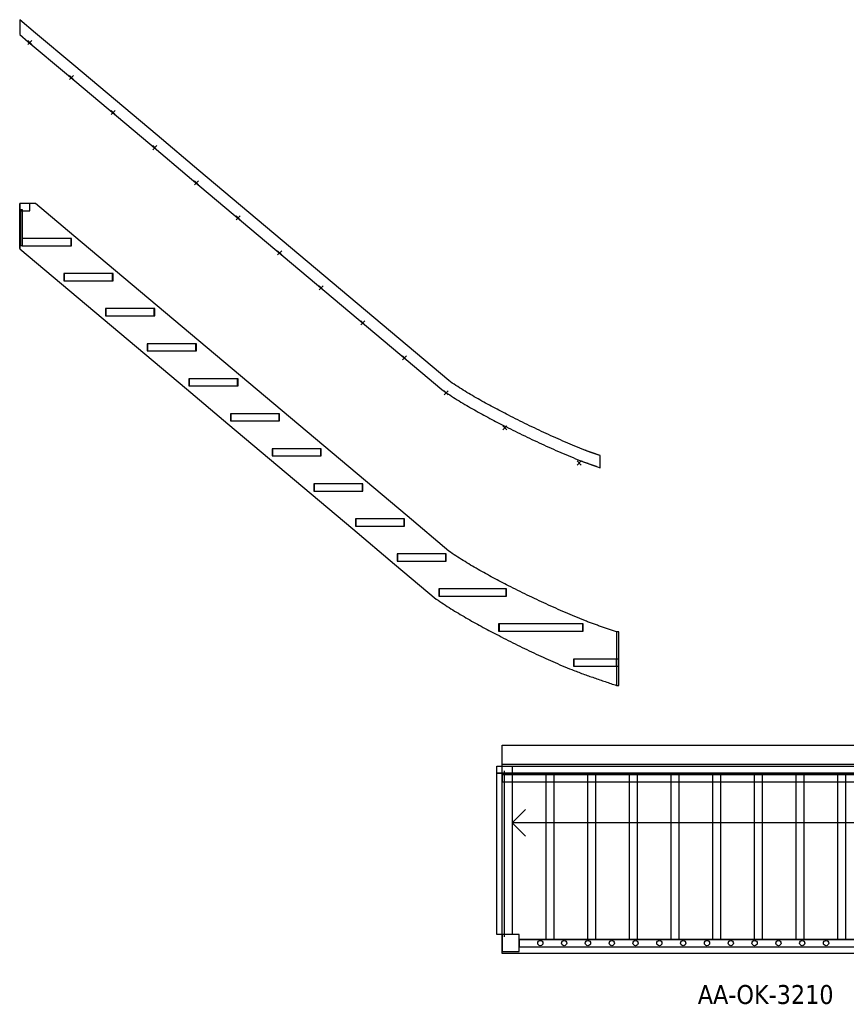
# Model space of a CAD drawing. Header units: millimetres. Extents: x -5748 to 2421, y -1268 to 4010.
# Tile 1 of 2: x -5748 to -1382, y -1268 to 3931. Entities that reach past the tile are written whole.
import ezdxf

# ---------------------------------------------------------------- set-up
doc = ezdxf.new("R2010")
doc.units = ezdxf.units.MM
doc.header["$MEASUREMENT"] = 0
doc.layers.get('0').update_dxf_attribs({"linetype": 'CONTINUOUS'})
doc.layers.add('VERDIEPING__OK-3200', color=7, linetype='CONTINUOUS')
doc.layers.add('VERDIEPING__OK-3200_RIGHTELEV', color=7, linetype='CONTINUOUS')
doc.styles.add('Tahoma', font='tahoma.ttf')

msp = doc.modelspace()

# ---------------------------------------------------------------- linework, layer by layer
at = {"layer": 'VERDIEPING__OK-3200', "color": 0}
for p, q in [((-3199.999, 99.999), (100.001, 99.999)), ((-3199.999, -0.001), (-3199.999, 99.999)), ((-3226.999, -48.001), (-3226.999, -10.001)), ((-3226.999, -10.001), (-3173.499, -10.001)), ((-3199.999, -48.001), (-3226.999, -48.001)), ((-3226.999, -48.001), (-3226.999, -48.001)), ((-3226.999, -900.002), (-3226.999, -48.001)), ((-3226.999, -48.001), (-3199.999, -48.001)), ((-3226.999, -900.002), (-3226.999, -48.001)), ((-3199.999, -0.001), (0.001, -0.001)), ((-3199.999, -1000.001), (-3199.999, -0.001)), ((-3199.999, -0.001), (0.001, -0.001)), ((-3199.999, -0.001), (0.001, -0.001)), ((-3199.999, -10.001), (-47.999, -10.001)), ((-3199.999, -48.001), (-3199.999, -10.001)), ((-3199.999, -912.002), (-3199.999, -36.001)), ((-3199.999, -48.001), (-47.999, -48.001)), ((-3146.999, -48.001), (-3199.999, -48.001)), ((-3199.999, -48.001), (-3146.999, -48.001)), ((-3146.999, -48.001), (-3199.999, -48.001)), ((-3186.999, -912.002), (-3186.999, -36.001)), ((-3186.999, -900.002), (-3186.999, -48.001)), ((-3186.999, -48.001), (-2926.999, -48.001)), ((-2926.999, -48.001), (-3186.999, -48.001)), ((-3186.999, -48.001), (-2926.999, -48.001)), ((-3173.499, -10.001), (-3146.999, -10.001)), ((-3146.999, -10.001), (-3146.999, -48.001)), ((-3146.999, -48.001), (-3146.999, -48.001)), ((-3146.999, -48.001), (-3146.999, -900.002)), ((-2966.999, -926.002), (-2966.999, -48.001)), ((-2966.999, -48.001), (-2706.999, -48.001)), ((-2706.999, -48.001), (-2966.999, -48.001)), ((-2966.999, -48.001), (-2706.999, -48.001)), ((-2926.999, -48.001), (-2926.999, -926.002)), ((-2746.999, -926.002), (-2746.999, -48.001)), ((-2746.999, -48.001), (-2486.999, -48.001)), ((-2486.999, -48.001), (-2746.999, -48.001)), ((-2746.999, -48.001), (-2486.999, -48.001)), ((-2706.999, -48.001), (-2706.999, -926.002)), ((-2526.999, -926.002), (-2526.999, -48.001)), ((-2526.999, -48.001), (-2266.999, -48.001)), ((-2266.999, -48.001), (-2526.999, -48.001)), ((-2526.999, -48.001), (-2266.999, -48.001)), ((-2486.999, -48.001), (-2486.999, -926.002)), ((-2306.999, -926.002), (-2306.999, -48.001)), ((-2306.999, -48.001), (-2046.999, -48.001)), ((-2046.999, -48.001), (-2306.999, -48.001)), ((-2306.999, -48.001), (-2046.999, -48.001)), ((-2266.999, -48.001), (-2266.999, -926.002)), ((-2086.999, -926.002), (-2086.999, -48.001)), ((-2086.999, -48.001), (-1826.999, -48.001)), ((-1826.999, -48.001), (-2086.999, -48.001)), ((-2086.999, -48.001), (-1826.999, -48.001)), ((-2046.999, -48.001), (-2046.999, -926.002)), ((-1866.999, -926.002), (-1866.999, -48.001)), ((-1866.999, -48.001), (-1606.998, -48.001)), ((-1606.998, -48.001), (-1866.999, -48.001)), ((-1866.999, -48.001), (-1606.998, -48.001)), ((-1826.999, -48.001), (-1826.999, -926.002)), ((-1646.998, -926.002), (-1646.998, -48.001)), ((-1646.998, -48.001), (-1386.998, -48.001)), ((-1386.998, -48.001), (-1646.998, -48.001)), ((-1646.998, -48.001), (-1386.998, -48.001)), ((-1606.998, -48.001), (-1606.998, -926.002)), ((-1426.998, -926.002), (-1426.998, -48.001)), ((-1426.998, -48.001), (-1166.998, -48.001)), ((-1166.998, -48.001), (-1426.998, -48.001)), ((-1426.998, -48.001), (-1166.998, -48.001)), ((-1386.998, -48.001), (-1386.998, -926.002)), ((-133.999, -56.001), (-3199.999, -56.001)), ((-3199.999, -56.001), (-3199.999, -94.001)), ((-3199.999, -94.001), (-133.999, -94.001)), ((-3146.999, -310.001), (-3076.288, -239.29)), ((-949.999, -310.001), (-3146.999, -310.001)), ((-3146.999, -310.001), (-3076.288, -380.712)), ((-3199.999, -900.002), (-3226.999, -900.002)), ((-3146.999, -900.002), (-3199.999, -900.002)), ((-3109.999, -900.002), (-3199.999, -900.002)), ((-3199.999, -900.002), (-3199.999, -990.002)), ((-3109.999, -900.002), (-3186.999, -900.002)), ((-3109.999, -900.002), (-3186.999, -900.002)), ((-3109.999, -926.002), (-3109.999, -900.002)), ((-3109.999, -926.002), (-3109.999, -900.002)), ((-3109.999, -990.002), (-3109.999, -900.002)), ((-3109.999, -926.002), (-999.997, -926.002)), ((-3109.999, -926.002), (-3109.999, -964.002)), ((-2926.999, -926.002), (-3109.999, -926.002)), ((-2926.999, -926.002), (-3109.999, -926.002)), ((-2926.999, -926.002), (-3109.999, -926.002)), ((-999.997, -926.002), (-3109.999, -926.002)), ((-3109.999, -926.002), (-3109.999, -964.002)), ((-2706.999, -926.002), (-2966.999, -926.002)), ((-2706.999, -926.002), (-2966.999, -926.002)), ((-2706.999, -926.002), (-2966.999, -926.002)), ((-2486.999, -926.002), (-2746.999, -926.002)), ((-2486.999, -926.002), (-2746.999, -926.002)), ((-2486.999, -926.002), (-2746.999, -926.002)), ((-2266.999, -926.002), (-2526.999, -926.002)), ((-2266.999, -926.002), (-2526.999, -926.002)), ((-2266.999, -926.002), (-2526.999, -926.002)), ((-2046.999, -926.002), (-2306.999, -926.002)), ((-2046.999, -926.002), (-2306.999, -926.002)), ((-2046.999, -926.002), (-2306.999, -926.002)), ((-1826.999, -926.002), (-2086.999, -926.002)), ((-1826.999, -926.002), (-2086.999, -926.002)), ((-1826.999, -926.002), (-2086.999, -926.002)), ((-1606.998, -926.002), (-1866.999, -926.002)), ((-1606.998, -926.002), (-1866.999, -926.002)), ((-1606.998, -926.002), (-1866.999, -926.002)), ((-1386.998, -926.002), (-1646.998, -926.002)), ((-1386.998, -926.002), (-1646.998, -926.002)), ((-1386.998, -926.002), (-1646.998, -926.002)), ((-1166.998, -926.002), (-1426.998, -926.002)), ((-1166.998, -926.002), (-1426.998, -926.002)), ((-1166.998, -926.002), (-1426.998, -926.002)), ((-3109.999, -964.002), (-999.997, -964.002)), ((-3109.999, -964.002), (-999.997, -964.002)), ((-3109.999, -964.002), (-999.997, -964.002)), ((-3199.999, -990.002), (-3109.999, -990.002)), ((0.001, -1000.001), (-3199.999, -1000.001))]:
    msp.add_line(p, q, dxfattribs=at)
for centre in [(-2998.102, -945.002), (-2872.355, -945.002), (-2746.607, -945.002), (-2620.86, -945.002), (-2495.113, -945.002), (-2369.366, -945.002), (-2243.619, -945.002), (-2117.872, -945.002), (-1992.124, -945.002), (-1866.377, -945.002), (-1740.63, -945.002), (-1614.883, -945.002), (-1489.136, -945.002)]:
    msp.add_circle(centre, 13.85, dxfattribs=at)
at = {"layer": 'VERDIEPING__OK-3200_RIGHTELEV', "color": 0}
for p, q in [((-5663.616, 3860), (-5747.691, 3930.7)), ((-5747.691, 3930.7), (-5747.691, 3852.305)), ((-5747.691, 3852.305), (-5702.232, 3814.078)), ((-5461.819, 3690.307), (-5663.616, 3860)), ((-5684.085, 3820.607), (-5705.298, 3799.393)), ((-5705.298, 3820.607), (-5684.085, 3799.393)), ((-5702.232, 3814.078), (-5500.435, 3644.386)), ((-5500.435, 3644.386), (-5280.435, 3459.386)), ((-5241.819, 3505.307), (-5461.819, 3690.307)), ((-5464.085, 3635.607), (-5485.298, 3614.393)), ((-5485.298, 3635.607), (-5464.085, 3614.393)), ((-5021.819, 3320.307), (-5241.819, 3505.307)), ((-5280.435, 3459.386), (-5060.435, 3274.386)), ((-5244.085, 3450.607), (-5265.298, 3429.393)), ((-5265.298, 3450.607), (-5244.085, 3429.393)), ((-4801.819, 3135.307), (-5021.819, 3320.307)), ((-5060.435, 3274.386), (-4840.435, 3089.386)), ((-5024.085, 3265.607), (-5045.298, 3244.393)), ((-5045.298, 3265.607), (-5024.085, 3244.393)), ((-4581.819, 2950.307), (-4801.819, 3135.307)), ((-4840.435, 3089.386), (-4620.435, 2904.386)), ((-4804.085, 3080.607), (-4825.298, 3059.393)), ((-4825.298, 3080.607), (-4804.085, 3059.393)), ((-5663.616, 2960), (-5747.691, 2960)), ((-5747.691, 2960), (-5747.691, 2721.8)), ((-5747.691, 2721.8), (-5747.691, 2960)), ((-5694.691, 2960), (-5747.691, 2960)), ((-5747.691, 2960), (-5747.691, 2922)), ((-5694.691, 2960), (-5747.691, 2960)), ((-5747.691, 2960), (-5747.691, 2922)), ((-5747.691, 2929), (-5734.691, 2929)), ((-5747.691, 2737), (-5747.691, 2929)), ((-5747.691, 2922), (-5694.691, 2922)), ((-5747.691, 2922), (-5694.691, 2922)), ((-5741.191, 2737), (-5741.191, 2929)), ((-5734.691, 2929), (-5734.691, 2737)), ((-5694.691, 2922), (-5694.691, 2960)), ((-5694.691, 2922), (-5694.691, 2960)), ((-5461.819, 2790.307), (-5663.616, 2960)), ((-4361.819, 2765.307), (-4581.819, 2950.307)), ((-4620.435, 2904.386), (-4400.435, 2719.386)), ((-4584.084, 2895.607), (-4605.298, 2874.393)), ((-4605.298, 2895.607), (-4584.084, 2874.393)), ((-5474.691, 2775), (-5734.691, 2775)), ((-5734.691, 2775), (-5734.691, 2737)), ((-5476.691, 2775), (-5734.691, 2775)), ((-5734.691, 2775), (-5734.691, 2737)), ((-5476.691, 2737), (-5476.691, 2775)), ((-5474.691, 2737), (-5474.691, 2775)), ((-5241.819, 2605.307), (-5461.819, 2790.307)), ((-4141.819, 2580.307), (-4361.819, 2765.307)), ((-5734.691, 2737), (-5747.691, 2737)), ((-5747.691, 2721.8), (-5747.563, 2721.693)), ((-5747.563, 2721.693), (-5527.563, 2536.693)), ((-5734.691, 2737), (-5474.691, 2737)), ((-5734.691, 2737), (-5476.691, 2737)), ((-4400.435, 2719.386), (-4180.435, 2534.386)), ((-4364.084, 2710.607), (-4385.298, 2689.393)), ((-4385.298, 2710.607), (-4364.084, 2689.393)), ((-5021.819, 2420.307), (-5241.819, 2605.307)), ((-5254.691, 2590), (-5514.691, 2590)), ((-5514.691, 2590), (-5514.691, 2552)), ((-5514.691, 2552), (-5254.691, 2552)), ((-5256.691, 2590), (-5512.691, 2590)), ((-5512.691, 2590), (-5512.691, 2552)), ((-5512.691, 2552), (-5256.691, 2552)), ((-5256.691, 2552), (-5256.691, 2590)), ((-5254.691, 2552), (-5254.691, 2590)), ((-3921.819, 2395.307), (-4141.819, 2580.307)), ((-5527.563, 2536.693), (-5307.563, 2351.693)), ((-4180.435, 2534.386), (-3960.435, 2349.386)), ((-4144.084, 2525.607), (-4165.298, 2504.393)), ((-4165.298, 2525.607), (-4144.084, 2504.393)), ((-5034.691, 2405), (-5294.691, 2405)), ((-5294.691, 2405), (-5294.691, 2367)), ((-5036.691, 2405), (-5292.691, 2405)), ((-5292.691, 2405), (-5292.691, 2367)), ((-5036.691, 2367), (-5036.691, 2405)), ((-5034.691, 2367), (-5034.691, 2405)), ((-4801.819, 2235.307), (-5021.819, 2420.307)), ((-3701.819, 2210.307), (-3921.819, 2395.307)), ((-5307.563, 2351.693), (-5087.563, 2166.693)), ((-5294.691, 2367), (-5034.691, 2367)), ((-5292.691, 2367), (-5036.691, 2367)), ((-3960.435, 2349.386), (-3740.435, 2164.386)), ((-3924.084, 2340.607), (-3945.297, 2319.393)), ((-3945.297, 2340.607), (-3924.084, 2319.393)), ((-4814.691, 2220), (-5074.691, 2220)), ((-5074.691, 2220), (-5074.691, 2182)), ((-4816.691, 2220), (-5072.691, 2220)), ((-5072.691, 2220), (-5072.691, 2182)), ((-4816.691, 2182), (-4816.691, 2220)), ((-4814.691, 2182), (-4814.691, 2220)), ((-4581.819, 2050.307), (-4801.819, 2235.307)), ((-3481.819, 2025.307), (-3701.819, 2210.307)), ((-5087.563, 2166.693), (-4867.563, 1981.693)), ((-5074.691, 2182), (-4814.691, 2182)), ((-5072.691, 2182), (-4816.691, 2182)), ((-3740.435, 2164.386), (-3518.443, 1977.71)), ((-3704.084, 2155.607), (-3725.297, 2134.393)), ((-3725.297, 2155.607), (-3704.084, 2134.393)), ((-4594.691, 2035), (-4854.691, 2035)), ((-4854.691, 2035), (-4854.691, 1997)), ((-4596.691, 2035), (-4852.691, 2035)), ((-4852.691, 2035), (-4852.691, 1997)), ((-4596.691, 1997), (-4596.691, 2035)), ((-4594.691, 1997), (-4594.691, 2035)), ((-4361.819, 1865.307), (-4581.819, 2050.307)), ((-4867.563, 1981.693), (-4647.563, 1796.693)), ((-4854.691, 1997), (-4594.691, 1997)), ((-4852.691, 1997), (-4596.691, 1997)), ((-3518.443, 1977.71), (-3506.689, 1969.452)), ((-3472.475, 2018.742), (-3481.819, 2025.307)), ((-3463.057, 2012.284), (-3472.475, 2018.742)), ((-3453.581, 2005.912), (-3463.057, 2012.284)), ((-3444.052, 1999.619), (-3453.581, 2005.912)), ((-3434.481, 1993.391), (-3444.052, 1999.619)), ((-3424.867, 1987.229), (-3434.481, 1993.391)), ((-3415.212, 1981.132), (-3424.867, 1987.229)), ((-3405.522, 1975.09), (-3415.212, 1981.132)), ((-3506.689, 1969.452), (-3496.538, 1962.494)), ((-3484.084, 1970.607), (-3505.297, 1949.393)), ((-3505.297, 1970.607), (-3484.084, 1949.393)), ((-3496.538, 1962.494), (-3486.646, 1955.845)), ((-3486.646, 1955.845), (-3476.775, 1949.327)), ((-3476.775, 1949.327), (-3466.858, 1942.877)), ((-3466.858, 1942.877), (-3456.905, 1936.499)), ((-3456.905, 1936.499), (-3446.958, 1930.218)), ((-3446.958, 1930.218), (-3437.033, 1924.03)), ((-3437.033, 1924.03), (-3427.058, 1917.875)), ((-3395.805, 1969.093), (-3405.522, 1975.09)), ((-3386.058, 1963.146), (-3395.805, 1969.093)), ((-3376.281, 1957.249), (-3386.058, 1963.146)), ((-3366.473, 1951.402), (-3376.281, 1957.249)), ((-3356.636, 1945.606), (-3366.473, 1951.402)), ((-3346.771, 1939.855), (-3356.636, 1945.606)), ((-3336.883, 1934.146), (-3346.771, 1939.855)), ((-3326.974, 1928.474), (-3336.883, 1934.146)), ((-3317.05, 1922.83), (-3326.974, 1928.474)), ((-3427.058, 1917.875), (-3417.045, 1911.766)), ((-3417.045, 1911.766), (-3407.006, 1905.713)), ((-3407.006, 1905.713), (-3396.93, 1899.706)), ((-3396.93, 1899.706), (-3386.854, 1893.771)), ((-3386.854, 1893.771), (-3376.771, 1887.893)), ((-3376.771, 1887.893), (-3366.692, 1882.075)), ((-3366.692, 1882.075), (-3356.637, 1876.319)), ((-3356.637, 1876.319), (-3346.539, 1870.576)), ((-3307.109, 1917.219), (-3317.05, 1922.83)), ((-3297.146, 1911.645), (-3307.109, 1917.219)), ((-3287.164, 1906.106), (-3297.146, 1911.645)), ((-3277.162, 1900.604), (-3287.164, 1906.106)), ((-3267.14, 1895.138), (-3277.162, 1900.604)), ((-3257.098, 1889.708), (-3267.14, 1895.138)), ((-3247.037, 1884.314), (-3257.098, 1889.708)), ((-3236.955, 1878.96), (-3247.037, 1884.314)), ((-3226.854, 1873.642), (-3236.955, 1878.96)), ((-3216.737, 1868.353), (-3226.854, 1873.642)), ((-4374.691, 1850), (-4634.691, 1850)), ((-4634.691, 1850), (-4634.691, 1812)), ((-4376.691, 1850), (-4632.691, 1850)), ((-4632.691, 1850), (-4632.691, 1812)), ((-4376.691, 1812), (-4376.691, 1850)), ((-4374.691, 1812), (-4374.691, 1850)), ((-4141.819, 1680.307), (-4361.819, 1865.307)), ((-3346.539, 1870.576), (-3336.407, 1864.859)), ((-3336.407, 1864.859), (-3326.256, 1859.18)), ((-3326.256, 1859.18), (-3316.082, 1853.535)), ((-3316.082, 1853.535), (-3305.89, 1847.929)), ((-3305.89, 1847.929), (-3295.683, 1842.363)), ((-3295.683, 1842.363), (-3285.448, 1836.827)), ((-3285.448, 1836.827), (-3275.174, 1831.32)), ((-3275.174, 1831.32), (-3264.91, 1825.871)), ((-3264.91, 1825.871), (-3254.649, 1820.468)), ((-3254.649, 1820.468), (-3244.379, 1815.1)), ((-3206.605, 1863.094), (-3216.737, 1868.353)), ((-3196.459, 1857.863), (-3206.605, 1863.094)), ((-3186.3, 1852.655), (-3196.459, 1857.863)), ((-3176.131, 1847.469), (-3186.3, 1852.655)), ((-3165.954, 1842.297), (-3176.131, 1847.469)), ((-3153.628, 1836.036), (-3165.954, 1842.297)), ((-3141.294, 1829.791), (-3153.628, 1836.036)), ((-3128.949, 1823.569), (-3141.294, 1829.791)), ((-3116.59, 1817.373), (-3128.949, 1823.569)), ((-4647.563, 1796.693), (-4427.563, 1611.693)), ((-4634.691, 1812), (-4374.691, 1812)), ((-4632.691, 1812), (-4376.691, 1812)), ((-3244.379, 1815.1), (-3234.1, 1809.764)), ((-3234.1, 1809.764), (-3223.829, 1804.469)), ((-3223.829, 1804.469), (-3213.559, 1799.205)), ((-3213.559, 1799.205), (-3203.316, 1793.981)), ((-3203.316, 1793.981), (-3193.127, 1788.803)), ((-3174.66, 1785.607), (-3195.873, 1764.393)), ((-3195.873, 1785.607), (-3174.66, 1764.393)), ((-3193.127, 1788.803), (-3180.733, 1782.507)), ((-3180.733, 1782.507), (-3168.296, 1776.21)), ((-3168.296, 1776.21), (-3155.839, 1769.932)), ((-3155.839, 1769.932), (-3143.347, 1763.67)), ((-3104.216, 1811.208), (-3116.59, 1817.373)), ((-3091.827, 1805.073), (-3104.216, 1811.208)), ((-3079.422, 1798.969), (-3091.827, 1805.073)), ((-3067.001, 1792.899), (-3079.422, 1798.969)), ((-3054.562, 1786.867), (-3067.001, 1792.899)), ((-3042.105, 1780.87), (-3054.562, 1786.867)), ((-3029.631, 1774.908), (-3042.105, 1780.87)), ((-3017.141, 1768.981), (-3029.631, 1774.908)), ((-3004.636, 1763.087), (-3017.141, 1768.981)), ((-3143.347, 1763.67), (-3130.841, 1757.439)), ((-3130.841, 1757.439), (-3118.319, 1751.238)), ((-3118.319, 1751.238), (-3105.767, 1745.062)), ((-3105.767, 1745.062), (-3093.179, 1738.91)), ((-3093.179, 1738.91), (-3080.585, 1732.804)), ((-3080.585, 1732.804), (-3067.979, 1726.736)), ((-3067.979, 1726.736), (-3055.357, 1720.703)), ((-3055.357, 1720.703), (-3042.721, 1714.707)), ((-2992.114, 1757.228), (-3004.636, 1763.087)), ((-2979.576, 1751.403), (-2992.114, 1757.228)), ((-2967.021, 1745.614), (-2979.576, 1751.403)), ((-2954.45, 1739.86), (-2967.021, 1745.614)), ((-2941.863, 1734.142), (-2954.45, 1739.86)), ((-2929.258, 1728.461), (-2941.863, 1734.142)), ((-2916.637, 1722.817), (-2929.258, 1728.461)), ((-2903.999, 1717.213), (-2916.637, 1722.817)), ((-2891.344, 1711.646), (-2903.999, 1717.213)), ((-4154.691, 1665), (-4414.691, 1665)), ((-4414.691, 1665), (-4414.691, 1627)), ((-4156.691, 1665), (-4412.691, 1665)), ((-4412.691, 1665), (-4412.691, 1627)), ((-4156.691, 1627), (-4156.691, 1665)), ((-4154.691, 1627), (-4154.691, 1665)), ((-3921.819, 1495.307), (-4141.819, 1680.307)), ((-3042.721, 1714.707), (-3030.065, 1708.742)), ((-3030.065, 1708.742), (-3017.391, 1702.812)), ((-3017.391, 1702.812), (-3004.7, 1696.917)), ((-3004.7, 1696.917), (-2991.993, 1691.058)), ((-2991.993, 1691.058), (-2979.265, 1685.232)), ((-2979.265, 1685.232), (-2966.518, 1679.442)), ((-2966.518, 1679.442), (-2953.751, 1673.688)), ((-2953.751, 1673.688), (-2940.962, 1667.969)), ((-2940.962, 1667.969), (-2928.158, 1662.291)), ((-2878.672, 1706.117), (-2891.344, 1711.646)), ((-2865.985, 1700.626), (-2878.672, 1706.117)), ((-2853.282, 1695.168), (-2865.985, 1700.626)), ((-2840.563, 1689.749), (-2853.282, 1695.168)), ((-2827.826, 1684.372), (-2840.563, 1689.749)), ((-2815.07, 1679.039), (-2827.826, 1684.372)), ((-2802.297, 1673.748), (-2815.07, 1679.039)), ((-2789.504, 1668.505), (-2802.297, 1673.748)), ((-2776.69, 1663.314), (-2789.504, 1668.505)), ((-4427.563, 1611.693), (-4207.563, 1426.693)), ((-4414.691, 1627), (-4154.691, 1627)), ((-4412.691, 1627), (-4156.691, 1627)), ((-2928.158, 1662.291), (-2915.337, 1656.652)), ((-2915.337, 1656.652), (-2902.506, 1651.054)), ((-2902.506, 1651.054), (-2889.67, 1645.499)), ((-2889.67, 1645.499), (-2876.8, 1639.969)), ((-2876.8, 1639.969), (-2863.895, 1634.471)), ((-2863.895, 1634.471), (-2850.972, 1629.017)), ((-2850.972, 1629.017), (-2838.032, 1623.606)), ((-2838.032, 1623.606), (-2825.049, 1618.229)), ((-2825.049, 1618.229), (-2812.034, 1612.896)), ((-2812.034, 1612.896), (-2798.959, 1607.599)), ((-2763.852, 1658.183), (-2776.69, 1663.314)), ((-2761.316, 1657.186), (-2763.852, 1658.183)), ((-2758.775, 1656.202), (-2761.316, 1657.186)), ((-2756.231, 1655.227), (-2758.775, 1656.202)), ((-2753.683, 1654.261), (-2756.231, 1655.227)), ((-2751.132, 1653.302), (-2753.683, 1654.261)), ((-2748.579, 1652.351), (-2751.132, 1653.302)), ((-2746.023, 1651.407), (-2748.579, 1652.351)), ((-2743.464, 1650.469), (-2746.023, 1651.407)), ((-2740.904, 1649.537), (-2743.464, 1650.469)), ((-2738.342, 1648.61), (-2740.904, 1649.537)), ((-2735.778, 1647.688), (-2738.342, 1648.61)), ((-2733.212, 1646.771), (-2735.778, 1647.688)), ((-2730.644, 1645.859), (-2733.212, 1646.771)), ((-2728.075, 1644.951), (-2730.644, 1645.859)), ((-2725.504, 1644.047), (-2728.075, 1644.951)), ((-2722.933, 1643.146), (-2725.504, 1644.047)), ((-2720.361, 1642.247), (-2722.933, 1643.146)), ((-2717.788, 1641.351), (-2720.361, 1642.247)), ((-2715.214, 1640.457), (-2717.788, 1641.351)), ((-2712.639, 1639.566), (-2715.214, 1640.457)), ((-2710.063, 1638.677), (-2712.639, 1639.566)), ((-2707.487, 1637.791), (-2710.063, 1638.677)), ((-2704.91, 1636.907), (-2707.487, 1637.791)), ((-2702.332, 1636.025), (-2704.91, 1636.907)), ((-2699.753, 1635.145), (-2702.332, 1636.025)), ((-2697.174, 1634.266), (-2699.753, 1635.145)), ((-2694.594, 1633.389), (-2697.174, 1634.266)), ((-2692.014, 1632.513), (-2694.594, 1633.389)), ((-2689.434, 1631.638), (-2692.014, 1632.513)), ((-2686.853, 1630.764), (-2689.434, 1631.638)), ((-2684.272, 1629.89), (-2686.853, 1630.764)), ((-2681.691, 1629.017), (-2684.272, 1629.89)), ((-2681.691, 1565.348), (-2681.691, 1629.017)), ((-2782.49, 1600.607), (-2803.704, 1579.393)), ((-2803.704, 1600.607), (-2782.49, 1579.393)), ((-2798.959, 1607.599), (-2785.791, 1602.337)), ((-2785.791, 1602.337), (-2782.997, 1601.241)), ((-2782.997, 1601.241), (-2780.244, 1600.174)), ((-2780.244, 1600.174), (-2777.503, 1599.124)), ((-2777.503, 1599.124), (-2774.789, 1598.096)), ((-2774.789, 1598.096), (-2772.076, 1597.076)), ((-2772.076, 1597.076), (-2769.365, 1596.067)), ((-2769.365, 1596.067), (-2766.671, 1595.072)), ((-2766.671, 1595.072), (-2763.998, 1594.092)), ((-2763.998, 1594.092), (-2761.32, 1593.117)), ((-2761.32, 1593.117), (-2758.642, 1592.148)), ((-2758.642, 1592.148), (-2755.968, 1591.187)), ((-2755.968, 1591.187), (-2753.292, 1590.231)), ((-2753.292, 1590.231), (-2750.631, 1589.286)), ((-2750.631, 1589.286), (-2747.98, 1588.349)), ((-2747.98, 1588.349), (-2745.343, 1587.422)), ((-2745.343, 1587.422), (-2742.729, 1586.506)), ((-2742.729, 1586.506), (-2740.103, 1585.588)), ((-2740.103, 1585.588), (-2737.471, 1584.671)), ((-2737.471, 1584.671), (-2734.84, 1583.758)), ((-2734.84, 1583.758), (-2732.208, 1582.847)), ((-2732.208, 1582.847), (-2729.58, 1581.94)), ((-2729.58, 1581.94), (-2726.957, 1581.038)), ((-2726.957, 1581.038), (-2724.334, 1580.138)), ((-2724.334, 1580.138), (-2721.71, 1579.24)), ((-2721.71, 1579.24), (-2719.094, 1578.347)), ((-2719.094, 1578.347), (-2716.485, 1577.459)), ((-2716.485, 1577.459), (-2713.881, 1576.574)), ((-2713.881, 1576.574), (-2711.282, 1575.691)), ((-2711.282, 1575.691), (-2708.687, 1574.812)), ((-2708.687, 1574.812), (-2706.097, 1573.934)), ((-2706.097, 1573.934), (-2703.511, 1573.058)), ((-2703.511, 1573.058), (-2701.348, 1572.326)), ((-2701.348, 1572.326), (-2681.691, 1565.348)), ((-3934.691, 1480), (-4194.691, 1480)), ((-4194.691, 1480), (-4194.691, 1442)), ((-3936.691, 1480), (-4192.691, 1480)), ((-4192.691, 1480), (-4192.691, 1442)), ((-3936.691, 1442), (-3936.691, 1480)), ((-3934.691, 1442), (-3934.691, 1480)), ((-3701.819, 1310.307), (-3921.819, 1495.307)), ((-4207.563, 1426.693), (-3987.563, 1241.693)), ((-4194.691, 1442), (-3934.691, 1442)), ((-4192.691, 1442), (-3936.691, 1442)), ((-3481.819, 1125.307), (-3701.819, 1310.307)), ((-3714.691, 1295), (-3974.691, 1295)), ((-3974.691, 1295), (-3974.691, 1257)), ((-3974.691, 1257), (-3714.691, 1257)), ((-3716.691, 1295), (-3972.691, 1295)), ((-3972.691, 1295), (-3972.691, 1257)), ((-3972.691, 1257), (-3716.691, 1257)), ((-3716.691, 1257), (-3716.691, 1295)), ((-3714.691, 1257), (-3714.691, 1295)), ((-3987.563, 1241.693), (-3767.563, 1056.693)), ((-3494.691, 1110), (-3754.691, 1110)), ((-3754.691, 1110), (-3754.691, 1072)), ((-3496.691, 1110), (-3752.691, 1110)), ((-3752.691, 1110), (-3752.691, 1072)), ((-3496.691, 1072), (-3496.691, 1110)), ((-3494.691, 1072), (-3494.691, 1110)), ((-3472.475, 1118.742), (-3481.819, 1125.307)), ((-3463.057, 1112.284), (-3472.475, 1118.742)), ((-3453.581, 1105.912), (-3463.057, 1112.284)), ((-3444.052, 1099.619), (-3453.581, 1105.912)), ((-3434.481, 1093.391), (-3444.052, 1099.619)), ((-3424.867, 1087.229), (-3434.481, 1093.391)), ((-3767.563, 1056.693), (-3547.563, 871.693)), ((-3754.691, 1072), (-3494.691, 1072)), ((-3752.691, 1072), (-3496.691, 1072)), ((-3415.212, 1081.132), (-3424.867, 1087.229)), ((-3405.522, 1075.09), (-3415.212, 1081.132)), ((-3395.805, 1069.093), (-3405.522, 1075.09)), ((-3386.058, 1063.146), (-3395.805, 1069.093)), ((-3376.281, 1057.249), (-3386.058, 1063.146)), ((-3366.473, 1051.402), (-3376.281, 1057.249)), ((-3356.636, 1045.606), (-3366.473, 1051.402)), ((-3346.771, 1039.855), (-3356.636, 1045.606)), ((-3336.883, 1034.146), (-3346.771, 1039.855)), ((-3326.974, 1028.474), (-3336.883, 1034.146)), ((-3317.05, 1022.83), (-3326.974, 1028.474)), ((-3307.109, 1017.219), (-3317.05, 1022.83)), ((-3297.146, 1011.645), (-3307.109, 1017.219)), ((-3287.164, 1006.106), (-3297.146, 1011.645)), ((-3277.162, 1000.604), (-3287.164, 1006.106)), ((-3267.14, 995.138), (-3277.162, 1000.604)), ((-3257.098, 989.708), (-3267.14, 995.138)), ((-3247.037, 984.314), (-3257.098, 989.708)), ((-3236.955, 978.96), (-3247.037, 984.314)), ((-3226.854, 973.642), (-3236.955, 978.96)), ((-3216.737, 968.353), (-3226.854, 973.642)), ((-3206.605, 963.094), (-3216.737, 968.353)), ((-3196.459, 957.863), (-3206.605, 963.094)), ((-3186.3, 952.655), (-3196.459, 957.863)), ((-3176.131, 947.469), (-3186.3, 952.655)), ((-3165.954, 942.297), (-3176.131, 947.469)), ((-3153.628, 936.036), (-3165.954, 942.297)), ((-3141.294, 929.791), (-3153.628, 936.036)), ((-3175.995, 925), (-3534.691, 925)), ((-3534.691, 925), (-3534.691, 887)), ((-3534.691, 887), (-3175.995, 887)), ((-3177.995, 925), (-3532.691, 925)), ((-3532.691, 925), (-3532.691, 887)), ((-3532.691, 887), (-3177.995, 887)), ((-3177.995, 887), (-3177.995, 925)), ((-3175.995, 887), (-3175.995, 925)), ((-3128.949, 923.569), (-3141.294, 929.791)), ((-3116.59, 917.373), (-3128.949, 923.569)), ((-3104.216, 911.208), (-3116.59, 917.373)), ((-3091.827, 905.073), (-3104.216, 911.208)), ((-3079.422, 898.969), (-3091.827, 905.073)), ((-3067.001, 892.899), (-3079.422, 898.969)), ((-3054.562, 886.867), (-3067.001, 892.899)), ((-3042.105, 880.87), (-3054.562, 886.867)), ((-3547.563, 871.693), (-3538.11, 865.019)), ((-3538.11, 865.019), (-3528.585, 858.452)), ((-3528.585, 858.452), (-3519.001, 851.968)), ((-3519.001, 851.968), (-3509.365, 845.563)), ((-3509.365, 845.563), (-3499.687, 839.222)), ((-3499.687, 839.222), (-3489.967, 832.946)), ((-3489.967, 832.946), (-3480.207, 826.733)), ((-3029.631, 874.908), (-3042.105, 880.87)), ((-3017.141, 868.981), (-3029.631, 874.908)), ((-3004.636, 863.087), (-3017.141, 868.981)), ((-2992.114, 857.228), (-3004.636, 863.087)), ((-2979.576, 851.403), (-2992.114, 857.228)), ((-2967.021, 845.614), (-2979.576, 851.403)), ((-2954.45, 839.86), (-2967.021, 845.614)), ((-2941.863, 834.142), (-2954.45, 839.86)), ((-2929.258, 828.461), (-2941.863, 834.142)), ((-3480.207, 826.733), (-3470.412, 820.575)), ((-3470.412, 820.575), (-3460.59, 814.461)), ((-3460.59, 814.461), (-3450.738, 808.395)), ((-3450.738, 808.395), (-3440.856, 802.379)), ((-3440.856, 802.379), (-3430.944, 796.411)), ((-3430.944, 796.411), (-3421.003, 790.494)), ((-3421.003, 790.494), (-3411.034, 784.622)), ((-3411.034, 784.622), (-3401.042, 778.791)), ((-2916.637, 822.817), (-2929.258, 828.461)), ((-2903.999, 817.213), (-2916.637, 822.817)), ((-2891.344, 811.646), (-2903.999, 817.213)), ((-2878.672, 806.117), (-2891.344, 811.646)), ((-2865.985, 800.626), (-2878.672, 806.117)), ((-2853.282, 795.168), (-2865.985, 800.626)), ((-2840.563, 789.749), (-2853.282, 795.168)), ((-2827.826, 784.372), (-2840.563, 789.749)), ((-2815.07, 779.039), (-2827.826, 784.372)), ((-3401.042, 778.791), (-3391.029, 772.996)), ((-3391.029, 772.996), (-3381.002, 767.23)), ((-3381.002, 767.23), (-3370.955, 761.497)), ((-3370.955, 761.497), (-3360.889, 755.799)), ((-3360.889, 755.799), (-3350.803, 750.137)), ((-3350.803, 750.137), (-3340.697, 744.51)), ((-3340.697, 744.51), (-3330.571, 738.918)), ((-3330.571, 738.918), (-3320.427, 733.36)), ((-3320.427, 733.36), (-3310.264, 727.837)), ((-3310.264, 727.837), (-3300.079, 722.355)), ((-2772.182, 740), (-3218.288, 740)), ((-3218.288, 740), (-3218.288, 702)), ((-2774.182, 740), (-3216.288, 740)), ((-3216.288, 740), (-3216.288, 702)), ((-2802.297, 773.748), (-2815.07, 779.039)), ((-2789.504, 768.505), (-2802.297, 773.748)), ((-2776.69, 763.314), (-2789.504, 768.505)), ((-2763.852, 758.183), (-2776.69, 763.314)), ((-2774.182, 702), (-2774.182, 740)), ((-2772.182, 702), (-2772.182, 740)), ((-2758.661, 756.143), (-2763.852, 758.183)), ((-2753.461, 754.128), (-2758.661, 756.143)), ((-2748.253, 752.133), (-2753.461, 754.128)), ((-2743.039, 750.155), (-2748.253, 752.133)), ((-2737.818, 748.194), (-2743.039, 750.155)), ((-2732.592, 746.247), (-2737.818, 748.194)), ((-2727.36, 744.315), (-2732.592, 746.247)), ((-2722.124, 742.396), (-2727.36, 744.315)), ((-2716.883, 740.487), (-2722.124, 742.396)), ((-2711.639, 738.589), (-2716.883, 740.487)), ((-2706.391, 736.702), (-2711.639, 738.589)), ((-2701.139, 734.826), (-2706.391, 736.702)), ((-2695.884, 732.959), (-2701.139, 734.826)), ((-2690.626, 731.101), (-2695.884, 732.959)), ((-2685.365, 729.251), (-2690.626, 731.101)), ((-2680.101, 727.407), (-2685.365, 729.251)), ((-3300.079, 722.355), (-3289.876, 716.906)), ((-3289.876, 716.906), (-3279.658, 711.485)), ((-3279.658, 711.485), (-3269.425, 706.092)), ((-3269.425, 706.092), (-3259.179, 700.725)), ((-3259.179, 700.725), (-3248.922, 695.379)), ((-3248.922, 695.379), (-3238.655, 690.052)), ((-3238.655, 690.052), (-3228.383, 684.735)), ((-3228.383, 684.735), (-3216.212, 678.429)), ((-3218.288, 702), (-2772.182, 702)), ((-3216.288, 702), (-2774.182, 702)), ((-3216.212, 678.429), (-3204.036, 672.135)), ((-2674.837, 725.567), (-2680.101, 727.407)), ((-2669.571, 723.732), (-2674.837, 725.567)), ((-2664.303, 721.903), (-2669.571, 723.732)), ((-2659.033, 720.079), (-2664.303, 721.903)), ((-2653.761, 718.26), (-2659.033, 720.079)), ((-2648.487, 716.446), (-2653.761, 718.26)), ((-2643.213, 714.636), (-2648.487, 716.446)), ((-2637.936, 712.831), (-2643.213, 714.636)), ((-2632.658, 711.03), (-2637.936, 712.831)), ((-2627.379, 709.232), (-2632.658, 711.03)), ((-2622.099, 707.437), (-2627.379, 709.232)), ((-2616.819, 705.645), (-2622.099, 707.437)), ((-2611.537, 703.854), (-2616.819, 705.645)), ((-2606.256, 702.064), (-2611.537, 703.854)), ((-2600.974, 700.276), (-2606.256, 702.064)), ((-2595.691, 698.488), (-2600.974, 700.276)), ((-2583.691, 698.488), (-2595.691, 698.488)), ((-2595.691, 698.488), (-2595.691, 415.595)), ((-2583.691, 415.595), (-2583.691, 698.488)), ((-3204.036, 672.135), (-3191.85, 665.86)), ((-3191.85, 665.86), (-3179.652, 659.609)), ((-3179.652, 659.609), (-3167.439, 653.386)), ((-3167.439, 653.386), (-3155.212, 647.191)), ((-3155.212, 647.191), (-3142.97, 641.025)), ((-3142.97, 641.025), (-3130.712, 634.892)), ((-3130.712, 634.892), (-3118.435, 628.797)), ((-3118.435, 628.797), (-3106.14, 622.737)), ((-3106.14, 622.737), (-3093.829, 616.711)), ((-3093.829, 616.711), (-3081.501, 610.719)), ((-3081.501, 610.719), (-3069.157, 604.76)), ((-3069.157, 604.76), (-3056.796, 598.836)), ((-3056.796, 598.836), (-3044.419, 592.946)), ((-3044.419, 592.946), (-3032.025, 587.092)), ((-3032.025, 587.092), (-3019.615, 581.272)), ((-3019.615, 581.272), (-3007.187, 575.489)), ((-3007.187, 575.489), (-2994.741, 569.744)), ((-2994.741, 569.744), (-2982.278, 564.037)), ((-2982.278, 564.037), (-2969.796, 558.372)), ((-2969.796, 558.372), (-2957.296, 552.746)), ((-2957.296, 552.746), (-2944.778, 547.161)), ((-2944.778, 547.161), (-2932.242, 541.616)), ((-2932.242, 541.616), (-2919.691, 536.105)), ((-2919.691, 536.105), (-2907.121, 530.637)), ((-2907.121, 530.637), (-2894.531, 525.215)), ((-2894.531, 525.215), (-2881.921, 519.841)), ((-2595.691, 555), (-2822.779, 555)), ((-2822.779, 555), (-2822.779, 517)), ((-2583.691, 555), (-2820.779, 555)), ((-2820.779, 555), (-2820.779, 517)), ((-2595.691, 517), (-2595.691, 555)), ((-2583.691, 517), (-2583.691, 555)), ((-2881.921, 519.841), (-2869.29, 514.514)), ((-2869.29, 514.514), (-2856.637, 509.242)), ((-2856.637, 509.242), (-2843.959, 504.028)), ((-2843.959, 504.028), (-2831.253, 498.884)), ((-2831.253, 498.884), (-2823.994, 496.005)), ((-2823.994, 496.005), (-2816.719, 493.166)), ((-2822.779, 517), (-2595.691, 517)), ((-2820.779, 517), (-2583.691, 517)), ((-2816.719, 493.166), (-2809.432, 490.358)), ((-2809.432, 490.358), (-2802.133, 487.581)), ((-2802.133, 487.581), (-2794.825, 484.828)), ((-2794.825, 484.828), (-2787.509, 482.099)), ((-2787.509, 482.099), (-2780.183, 479.394)), ((-2780.183, 479.394), (-2772.85, 476.708)), ((-2772.85, 476.708), (-2765.511, 474.04)), ((-2765.511, 474.04), (-2758.166, 471.388)), ((-2758.166, 471.388), (-2750.815, 468.754)), ((-2750.815, 468.754), (-2743.458, 466.135)), ((-2743.458, 466.135), (-2736.095, 463.533)), ((-2736.095, 463.533), (-2728.728, 460.944)), ((-2728.728, 460.944), (-2721.356, 458.366)), ((-2721.356, 458.366), (-2713.982, 455.799)), ((-2713.982, 455.799), (-2706.606, 453.236)), ((-2706.606, 453.236), (-2699.227, 450.681)), ((-2699.227, 450.681), (-2691.845, 448.134)), ((-2691.845, 448.134), (-2684.461, 445.595)), ((-2684.461, 445.595), (-2677.074, 443.065)), ((-2677.074, 443.065), (-2669.684, 440.542)), ((-2669.684, 440.542), (-2662.292, 438.025)), ((-2662.292, 438.025), (-2654.898, 435.516)), ((-2654.898, 435.516), (-2647.501, 433.013)), ((-2647.501, 433.013), (-2640.103, 430.515)), ((-2640.103, 430.515), (-2632.703, 428.022)), ((-2632.703, 428.022), (-2625.302, 425.532)), ((-2625.302, 425.532), (-2617.9, 423.046)), ((-2617.9, 423.046), (-2610.498, 420.561)), ((-2610.498, 420.561), (-2603.095, 418.077)), ((-2603.095, 418.077), (-2595.691, 415.595)), ((-2595.691, 415.595), (-2583.691, 415.595))]:
    msp.add_line(p, q, dxfattribs=at)

# ---------------------------------------------------------------- texts
at = {"linetype": 'Continuous', "insert": (-2166.555, -1166.288), "char_height": 100, "attachment_point": 1, "style": 'Tahoma'}
msp.add_mtext_dynamic_manual_height_columns('AA-OK-3210', width=1099.09688, gutter_width=200, heights=[0], dxfattribs=at)

doc.saveas('drawing.dxf')
